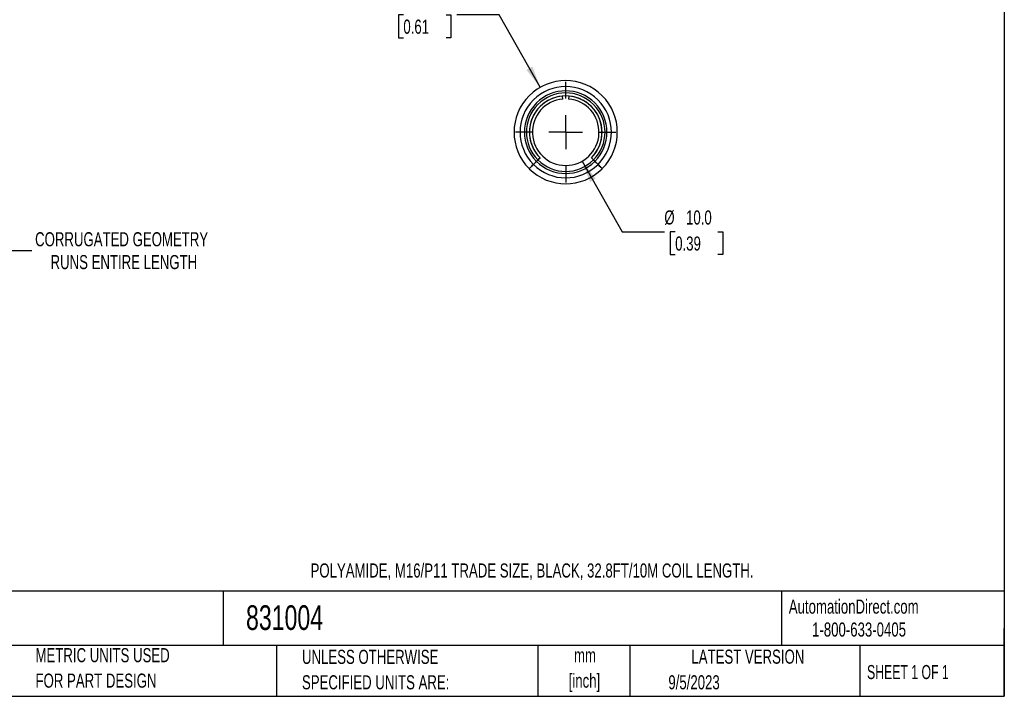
# Model space of a CAD drawing. Header units: millimetres. Extents: x 6 to 273, y 6 to 210.
# Tile 2 of 7: x 125 to 273, y 6 to 108. Entities that reach past the tile are written whole.
import ezdxf

# ---------------------------------------------------------------- set-up
doc = ezdxf.new("R2010")
doc.units = ezdxf.units.MM
doc.linetypes.add('CENTERX2', pattern=[20.32, 12.7, -2.54, 2.54, -2.54])
doc.layers.add('CENTER', color=40, linetype='CENTERX2')
doc.layers.add('DIMENSIONS', color=140, linetype='Continuous', lineweight=25)
doc.layers.add('TEXT', color=140, linetype='Continuous', lineweight=25)
doc.styles.add('SLDTEXTSTYLE0', font='TXT', dxfattribs={"width": 0.7})
doc.styles.add('SLDTEXTSTYLE1', font='TXT', dxfattribs={"width": 0.65})
doc.dimstyles.new('SLDDIMSTYLE0', dxfattribs={"dimtxt": 2.158008, "dimasz": 3.302, "dimexe": 0, "dimexo": 0.0625, "dimgap": 0.539502, "dimtad": 0, "dimtih": 1, "dimtoh": 1, "dimrnd": 1e-09, "dimzin": 12, "dimdsep": 46, "dimtxsty": 'SLDTEXTSTYLE0', "dimsah": 1, "dimcen": 0.09, "dimadec": 0, "dimazin": 3, "dimtfac": 1, "dimtofl": 0, "dimtmove": 0, "dimatfit": 3, "dimfxl": 0, "dimfrac": 2, "dimtolj": 1, "dimtzin": 12, "dimarcsym": 0})
doc.dimstyles.new('SLDDIMSTYLE3', dxfattribs={"dimtxt": 2.158008, "dimasz": 3.302, "dimexe": 0, "dimexo": 0.0625, "dimgap": 0.539502, "dimtad": 0, "dimtih": 1, "dimtoh": 1, "dimrnd": 1e-09, "dimzin": 4, "dimdsep": 46, "dimtxsty": 'SLDTEXTSTYLE0', "dimsah": 1, "dimcen": 0, "dimadec": 0, "dimazin": 1, "dimtfac": 1, "dimtofl": 0, "dimtmove": 0, "dimatfit": 3, "dimfxl": 0, "dimfrac": 2, "dimtolj": 1, "dimtzin": 12, "dimarcsym": 0})
doc.dimstyles.new('SLDDIMSTYLE4', dxfattribs={"dimtxt": 2.158008, "dimasz": 3.302, "dimexe": 0, "dimexo": 0.0625, "dimgap": 0.539502, "dimtad": 0, "dimtih": 1, "dimtoh": 1, "dimrnd": 1e-09, "dimzin": 12, "dimdsep": 46, "dimtxsty": 'SLDTEXTSTYLE0', "dimsah": 1, "dimcen": 0, "dimadec": 0, "dimazin": 3, "dimtfac": 1, "dimtofl": 0, "dimtmove": 0, "dimatfit": 3, "dimfxl": 0, "dimfrac": 2, "dimtolj": 1, "dimtzin": 12, "dimarcsym": 0})

# ---------------------------------------------------------------- blocks, each defined once
blk = doc.blocks.new('SW_NOTE_0')
at = {"layer": 'TEXT', "color": 0, "char_height": 2.117, "attachment_point": 2, "style": 'SLDTEXTSTYLE0'}
for s, insert in [('mm', (2.84, 2.73)), ('[inch]', (2.76, -1.09))]:
    blk.add_mtext(s, dxfattribs=dict(at, insert=insert))
blk = doc.blocks.new('SW_NOTE_0_1')
at = {"layer": 'TEXT', "color": 0, "char_height": 2.1167, "attachment_point": 1, "style": 'SLDTEXTSTYLE0'}
for s, insert in [('UNLESS OTHERWISE', (0, 2.73)), ('SPECIFIED UNITS ARE:', (0, -1.09))]:
    blk.add_mtext(s, dxfattribs=dict(at, insert=insert))
blk = doc.blocks.new('SW_NOTE_0_5')
at = {"layer": 'TEXT', "color": 0, "char_height": 2.1167, "attachment_point": 1, "style": 'SLDTEXTSTYLE0'}
for s, insert in [('METRIC UNITS USED', (0, 2.73)), ('FOR PART DESIGN', (0, -1.09))]:
    blk.add_mtext(s, dxfattribs=dict(at, insert=insert))
blk = doc.blocks.new('_D')
at = {"layer": 'DIMENSIONS'}
for p, q in [((105.15, 84.31), (105.15, 70.13)), ((121.65, 85.62), (121.65, 70.13)), ((105.15, 73.31), (121.65, 73.31)), ((121.65, 73.31), (127.05, 73.31))]:
    blk.add_line(p, q, dxfattribs=at)
for points in [[(105.15, 73.31), (108.46, 72.8), (108.46, 73.82)], [(121.65, 73.31), (118.34, 73.82), (118.34, 72.8)]]:
    blk.add_solid(points, dxfattribs=at)
at = {"layer": 'DIMENSIONS', "char_height": 2.1167, "attachment_point": 1, "style": 'SLDTEXTSTYLE0'}
for s, insert in [('CORRUGATED GEOMETRY', (127.54, 76.04)), ('RUNS ENTIRE LENGTH', (129.86, 72.61))]:
    blk.add_mtext(s, dxfattribs=dict(at, insert=insert))
blk = doc.blocks.new('_D_2')
at = {"layer": 'DIMENSIONS'}
for p, q in [((209.66, 86.71), (215.66, 76.1)), ((215.66, 76.1), (222.01, 76.1)), ((223.64, 76.1), (222.91, 76.1)), ((222.91, 76.1), (222.91, 72.67)), ((230.05, 76.1), (230.77, 76.1)), ((230.77, 76.1), (230.77, 72.67)), ((222.91, 72.67), (223.64, 72.67)), ((230.77, 72.67), (230.05, 72.67))]:
    blk.add_line(p, q, dxfattribs=at)
blk.add_solid([(209.66, 86.71), (210.85, 83.58), (211.73, 84.08)], dxfattribs=at)
at = {"layer": 'DIMENSIONS', "char_height": 2.117, "attachment_point": 1, "style": 'SLDTEXTSTYLE0'}
for s, insert in [('%%c', (222.01, 79.31)), ('10.0', (225.27, 79.31)), ('0.39', (223.64, 75.4))]:
    blk.add_mtext(s, dxfattribs=dict(at, insert=insert))
blk = doc.blocks.new('_D_3')
at = {"layer": 'DIMENSIONS'}
for p, q in [((182.83, 108.66), (182.1, 108.66)), ((182.1, 108.66), (182.1, 105.23)), ((189.24, 108.66), (189.96, 108.66)), ((189.96, 108.66), (189.96, 105.23)), ((197.22, 108.66), (190.87, 108.66)), ((203.38, 97.8), (197.22, 108.66)), ((182.1, 105.23), (182.83, 105.23)), ((189.96, 105.23), (189.24, 105.23))]:
    blk.add_line(p, q, dxfattribs=at)
blk.add_solid([(203.38, 97.8), (202.19, 100.92), (201.31, 100.42)], dxfattribs=at)
at = {"layer": 'DIMENSIONS', "char_height": 2.117, "attachment_point": 1, "style": 'SLDTEXTSTYLE0'}
for s, insert in [('%%c', (181.2, 111.87)), ('15.5', (184.46, 111.87)), ('0.61', (182.83, 107.96))]:
    blk.add_mtext(s, dxfattribs=dict(at, insert=insert))
blk = doc.blocks.new('SW_CENTERMARKSYMBOL_0')
at = {"layer": 'CENTER', "color": 0}
for p, q in [((0, 5.08), (0, 7.54)), ((0, 0), (0, 2.54)), ((-5.08, 0), (-7.54, 0)), ((0, 0), (-2.54, 0)), ((0, 0), (0, -2.54)), ((0, 0), (2.54, 0)), ((5.08, 0), (7.54, 0)), ((0, -5.08), (0, -7.54))]:
    blk.add_line(p, q, dxfattribs=at)

msp = doc.modelspace()

# ---------------------------------------------------------------- linework, layer by layer
for p, q in [((206.766, 96.04), (206.727, 96.489)), ((207.677, 96.489), (207.638, 96.04)), ((202.348, 86.214), (202.816, 86.681)), ((202.82, 86.677), (202.353, 86.21)), ((203.026, 86.891), (203.345, 87.209)), ((203.348, 87.206), (203.03, 86.887)), ((211.374, 86.887), (211.056, 87.206)), ((211.059, 87.209), (211.377, 86.891)), ((212.051, 86.21), (211.584, 86.677)), ((211.588, 86.681), (212.055, 86.214))]:
    msp.add_line(p, q)
for radius, start, end in [(7.75, 315.05, 224.95), (6.858, 315.05, 224.95), (6.197, 315.05, 224.95), (5.9, 315.05, 224.95), (5.45, 315.05, 224.95), (5.45, 95, 225), (5.45, 315, 85), (5, 95, 85), (6.858, 225, 315), (6.197, 225, 315), (5.9, 225, 315), (7.75, 225, 315)]:
    msp.add_arc((207.202, 91.059), radius, start, end)
for points, knots in [([(201.717, 85.584), (201.717, 85.584), (201.733, 85.6), (201.796, 85.663), (201.843, 85.71), (202.018, 85.884), (202.181, 86.047), (202.348, 86.214)], [0, 0, 0, 0, 0.25, 0.25, 0.5, 0.5, 1, 1, 1, 1]), ([(202.353, 86.21), (202.269, 86.127), (202.187, 86.045), (202.034, 85.892), (201.964, 85.822), (201.79, 85.648), (201.722, 85.579), (201.722, 85.579)], [0, 0, 0, 0, 0.25, 0.25, 0.5, 0.5, 1, 1, 1, 1]), ([(203.026, 86.891), (203.026, 86.891), (203.003, 86.868), (202.926, 86.791), (202.872, 86.737), (202.816, 86.681)], [0, 0, 0, 0, 0.5, 0.5, 1, 1, 1, 1]), ([(202.82, 86.677), (202.875, 86.733), (202.93, 86.787), (203.007, 86.865), (203.03, 86.887), (203.03, 86.887)], [0, 0, 0, 0, 0.5, 0.5, 1, 1, 1, 1]), ([(211.374, 86.887), (211.374, 86.887), (211.396, 86.865), (211.474, 86.787), (211.528, 86.733), (211.584, 86.677)], [0, 0, 0, 0, 0.5, 0.5, 1, 1, 1, 1]), ([(211.588, 86.681), (211.532, 86.737), (211.478, 86.791), (211.4, 86.868), (211.377, 86.891), (211.377, 86.891)], [0, 0, 0, 0, 0.5, 0.5, 1, 1, 1, 1]), ([(212.682, 85.579), (212.682, 85.579), (212.666, 85.596), (212.602, 85.659), (212.556, 85.705), (212.381, 85.88), (212.218, 86.043), (212.051, 86.21)], [0, 0, 0, 0, 0.25, 0.25, 0.5, 0.5, 1, 1, 1, 1]), ([(212.055, 86.214), (212.139, 86.131), (212.221, 86.049), (212.374, 85.896), (212.444, 85.827), (212.618, 85.652), (212.687, 85.584), (212.687, 85.584)], [0, 0, 0, 0, 0.25, 0.25, 0.5, 0.5, 1, 1, 1, 1])]:
    msp.add_open_spline(points, degree=3, knots=knots)
at = {"layer": 'TEXT'}
for p, q in [((273.05, 209.55), (273.05, 6.35)), ((273.05, 22.126), (6.35, 22.126)), ((155.759, 22.126), (155.759, 13.97)), ((239.575, 22.126), (239.575, 13.97)), ((273.05, 6.35), (273.05, 16.51)), ((273.05, 13.97), (6.35, 13.97)), ((163.78, 13.97), (163.78, 6.35)), ((203.024, 13.97), (203.024, 6.35)), ((216.812, 13.97), (216.812, 6.35)), ((251.349, 13.97), (251.349, 6.35)), ((6.35, 6.35), (273.05, 6.35))]:
    msp.add_line(p, q, dxfattribs=at)

# ---------------------------------------------------------------- block references
at = {"layer": 'CENTER'}
msp.add_blockref('SW_CENTERMARKSYMBOL_0', (207.202, 91.059), dxfattribs=at)
at = {"layer": 'TEXT'}
for name, p in [('SW_NOTE_0_5', (127.604, 10.854)), ('SW_NOTE_0_1', (167.608, 10.605)), ('SW_NOTE_0', (207.255, 10.846))]:
    msp.add_blockref(name, p, dxfattribs=at)

# ---------------------------------------------------------------- texts
for s, insert, char_height, attachment_point, style in [('POLYAMIDE, M16/P11 TRADE SIZE, BLACK, 32.8FT/10M COIL LENGTH.', (168.895, 26.301), 2.11667, 1, 'SLDTEXTSTYLE0'), ('AutomationDirect.com', (240.695, 20.877), 2.11667, 1, 'SLDTEXTSTYLE0'), ('831004', (159.208, 20.019), 3.7042, 1, 'SLDTEXTSTYLE0'), ('1-800-633-0405', (244.192, 17.437), 2.11667, 1, 'SLDTEXTSTYLE0'), ('LATEST VERSION', (234.552, 13.364), 2.11667, 2, 'SLDTEXTSTYLE0'), ('SHEET 1 OF 1', (252.441, 11.051), 2.11667, 1, 'SLDTEXTSTYLE1'), ('9/5/2023', (222.613, 9.513), 2.1167, 1, 'SLDTEXTSTYLE0')]:
    msp.add_mtext(s, dxfattribs=dict(at, insert=insert, char_height=char_height, attachment_point=attachment_point, style=style))

# ---------------------------------------------------------------- dimensions: what is measured, and where the dimension line sits
at = {"layer": 'DIMENSIONS'}
for p1, p2, dimstyle, picture, middle in [((211.025, 84.318), (203.379, 97.801), 'SLDDIMSTYLE4', '_D_3', (186.033, 108.662)), ((204.741, 95.412), (209.662, 86.707), 'SLDDIMSTYLE3', '_D_2', (226.843, 76.102))]:
    dim = msp.add_diameter_dim_2p(p1=p1, p2=p2, dimstyle=dimstyle, dxfattribs=at)
    dim.commit()
    dim.dimension.update_dxf_attribs({"geometry": picture, "text_midpoint": middle, "dimtype": 163})
dim = msp.add_linear_dim(base=(121.645, 73.309), p1=(105.153, 85.584), p2=(121.645, 86.891), angle=0, text='CORRUGATED GEOMETRY\\PRUNS ENTIRE LENGTH', dimstyle='SLDDIMSTYLE0', dxfattribs=at)
dim.commit()
dim.dimension.update_dxf_attribs({"geometry": '_D', "text_midpoint": (145.932, 73.309), "dimtype": 160})

doc.saveas('drawing.dxf')
